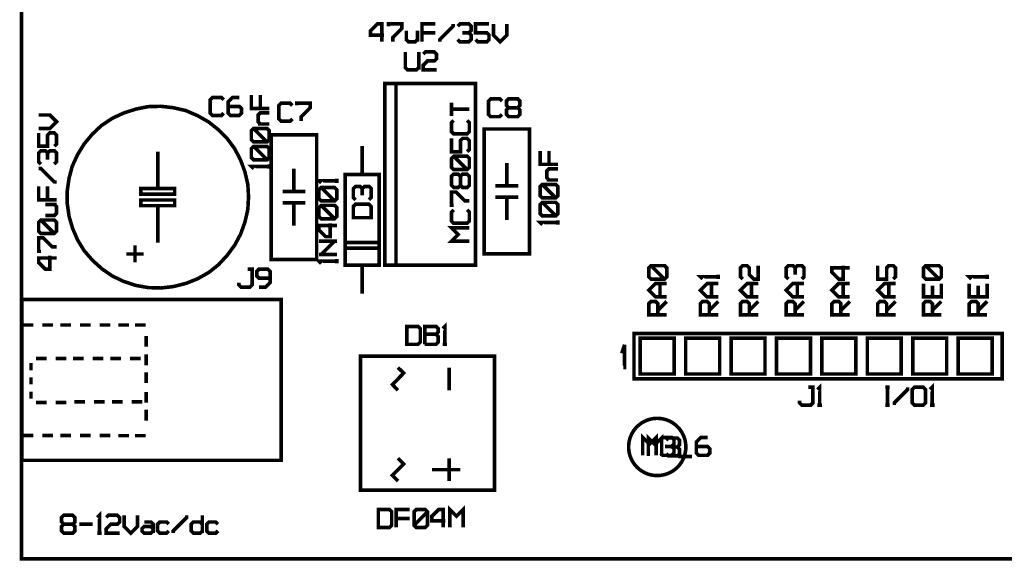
# Model space of a CAD drawing. Header units: millimetres. Extents: x 0 to 118, y 0 to 85.
# Tile 1 of 6: x 0 to 55, y 0 to 30. Entities that reach past the tile are written whole.
import ezdxf

# ---------------------------------------------------------------- set-up
doc = ezdxf.new("R2010")
doc.units = ezdxf.units.MM

msp = doc.modelspace()

# ---------------------------------------------------------------- linework, layer by layer
at = {"layer": '53697760', "const_width": 0.2}
for points in [[(20.15115, 28.91391), (20.15115, 29.91375), (19.90119, 29.91375), (19.52625, 29.53881), (19.52625, 29.28885), (20.27613, 29.28885)], [(20.52609, 29.78877), (20.52609, 29.91375), (21.27597, 29.91375), (21.27597, 29.66379), (20.77605, 29.16387), (20.77605, 28.91391)], [(22.40079, 28.91391), (22.40079, 29.91375), (23.15067, 29.91375)], [(23.40063, 28.91391), (23.40063, 29.03889), (24.15051, 29.78877), (24.15051, 29.91375)], [(24.40047, 29.78877), (24.52545, 29.91375), (25.02537, 29.91375), (25.15035, 29.78877), (25.15035, 29.53881), (25.02537, 29.41383), (24.65043, 29.41383)], [(26.15019, 29.91375), (25.40031, 29.91375), (25.40031, 29.41383), (26.02521, 29.41383), (26.15019, 29.28885), (26.15019, 29.03889), (26.02521, 28.91391), (25.52529, 28.91391), (25.40031, 29.03889)], [(26.40015, 29.91375), (26.40015, 29.28885), (26.77509, 28.91391), (27.15003, 29.28885), (27.15003, 29.91375)], [(21.52593, 29.53881), (21.52593, 29.03889), (21.65091, 28.91391), (22.02585, 28.91391), (22.15083, 29.03889)], [(22.15083, 29.53881), (22.15083, 28.91391)], [(23.15067, 29.41383), (22.40079, 29.41383)], [(25.02537, 29.41383), (25.15035, 29.28885), (25.15035, 29.03889), (25.02537, 28.91391), (24.52545, 28.91391), (24.40047, 29.03889)], [(21.47, 28.35), (21.47, 27.47514), (21.59498, 27.35016), (22.0949, 27.35016), (22.21988, 27.47514)], [(22.21988, 28.35), (22.21988, 27.35016)], [(23.21972, 27.35016), (22.46984, 27.35016), (22.46984, 27.60012), (22.7198, 27.85008), (23.09474, 27.85008), (23.21972, 27.97506), (23.21972, 28.22502), (23.09474, 28.35), (22.59482, 28.35), (22.46984, 28.22502)], [(20.95, 16.42), (20.32, 16.42), (20.32, 26.58), (25.4, 26.58), (25.4, 16.42), (20.95, 16.42), (20.95, 26.58)], [(11.30988, 24.92514), (11.1849, 24.80016), (10.68498, 24.80016), (10.56, 24.92514), (10.56, 25.67502), (10.68498, 25.8), (11.1849, 25.8), (11.30988, 25.67502)], [(12.18474, 25.8), (11.8098, 25.8), (11.55984, 25.55004), (11.55984, 24.92514), (11.68482, 24.80016), (12.18474, 24.80016), (12.30972, 24.92514), (12.30972, 25.1751), (12.18474, 25.30008), (11.55984, 25.30008)], [(13.85859, 25.19196), (12.85875, 25.19196), (12.85875, 25.94184)], [(13.35867, 25.94184), (13.35867, 25.19196)], [(12.7, 20.23), (12.7, 20.23), (12.66, 20.94), (12.5, 21.64), (12.25999, 22.28999), (11.92999, 22.93), (11.51, 23.5), (11.01, 24), (10.46, 24.44), (9.84, 24.79), (9.19, 25.07), (8.49, 25.23), (7.8, 25.31), (7.08, 25.29), (6.39, 25.15), (5.71, 24.93), (5.08, 24.64), (4.48, 24.24), (3.97, 23.76), (3.51, 23.21), (3.14, 22.61), (2.84, 21.95999), (2.66, 21.28), (2.56001, 20.59), (2.56001, 19.87), (2.66, 19.16), (2.86, 18.48), (3.14, 17.83), (3.51, 17.23), (3.97, 16.7), (4.5, 16.22), (5.08, 15.82), (5.73, 15.51), (6.41, 15.29), (7.1, 15.17), (7.8, 15.15), (8.51, 15.23), (9.21, 15.41001), (9.86, 15.67), (10.48, 16.02), (11.03, 16.46), (11.51, 16.98), (11.92999, 17.55), (12.25999, 18.17), (12.5, 18.83999), (12.66, 19.54), (12.7, 20.25)], [(15.14988, 24.60514), (15.0249, 24.48016), (14.52498, 24.48016), (14.4, 24.60514), (14.4, 25.35502), (14.52498, 25.48), (15.0249, 25.48), (15.14988, 25.35502)], [(15.39984, 25.35502), (15.39984, 25.48), (16.14972, 25.48), (16.14972, 25.23004), (15.6498, 24.73012), (15.6498, 24.48016)], [(24.05062, 24.76826), (24.05062, 25.51814)], [(26.87613, 24.85264), (26.75115, 24.72766), (26.25123, 24.72766), (26.12625, 24.85264), (26.12625, 25.60252), (26.25123, 25.7275), (26.75115, 25.7275), (26.87613, 25.60252)], [(27.25107, 25.22758), (27.12609, 25.1026), (27.12609, 24.85264), (27.25107, 24.72766), (27.75099, 24.72766), (27.87597, 24.85264), (27.87597, 25.1026), (27.75099, 25.22758), (27.25107, 25.22758), (27.12609, 25.35256), (27.12609, 25.60252), (27.25107, 25.7275), (27.75099, 25.7275), (27.87597, 25.60252), (27.87597, 25.35256), (27.75099, 25.22758)], [(0.96, 24.07374), (1.5849, 24.07374), (1.95984, 24.44868), (1.5849, 24.82362), (0.96, 24.82362)], [(13.35867, 24.3171), (13.23369, 24.44208), (13.23369, 24.81702), (13.35867, 24.942), (13.85859, 24.942)], [(25.05046, 25.1432), (24.05062, 25.1432)], [(13.85859, 24.3171), (13.23369, 24.3171)], [(24.92548, 24.5183), (25.05046, 24.39332), (25.05046, 23.8934), (24.92548, 23.76842), (24.1756, 23.76842), (24.05062, 23.8934), (24.05062, 24.39332), (24.1756, 24.5183)], [(0.96, 23.82378), (0.96, 23.0739), (1.45992, 23.0739), (1.45992, 23.6988), (1.5849, 23.82378), (1.83486, 23.82378), (1.95984, 23.6988), (1.95984, 23.19888), (1.83486, 23.0739)], [(13.85859, 23.44224), (13.73361, 23.31726), (12.98373, 23.31726), (12.85875, 23.44224), (12.85875, 23.94216), (12.98373, 24.06714), (13.73361, 24.06714), (13.85859, 23.94216), (13.85859, 23.44224)], [(13.73361, 23.31726), (12.98373, 24.06714)], [(13.97, 16.74), (16.51, 16.74), (16.51, 23.72), (13.97, 23.72), (13.97, 16.74)], [(28.41625, 24.0375), (25.87625, 24.0375), (25.87625, 17.0575), (28.41625, 17.0575), (28.41625, 24.0375)], [(13.85859, 22.4424), (13.73361, 22.31742), (12.98373, 22.31742), (12.85875, 22.4424), (12.85875, 22.94232), (12.98373, 23.0673), (13.73361, 23.0673), (13.85859, 22.94232), (13.85859, 22.4424)], [(13.73361, 22.31742), (12.98373, 23.0673)], [(19.05, 21.5), (19.05, 23.09)], [(24.05062, 23.51846), (24.05062, 22.76858), (24.55054, 22.76858), (24.55054, 23.39348), (24.67552, 23.51846), (24.92548, 23.51846), (25.05046, 23.39348), (25.05046, 22.89356), (24.92548, 22.76858)], [(1.08498, 22.07406), (0.96, 22.19904), (0.96, 22.69896), (1.08498, 22.82394), (1.33494, 22.82394), (1.45992, 22.69896), (1.45992, 22.32402)], [(1.45992, 22.69896), (1.5849, 22.82394), (1.83486, 22.82394), (1.95984, 22.69896), (1.95984, 22.19904), (1.83486, 22.07406)], [(7.62, 20.71), (7.62, 22.77)], [(25.05046, 21.89372), (24.92548, 21.76874), (24.1756, 21.76874), (24.05062, 21.89372), (24.05062, 22.39364), (24.1756, 22.51862), (24.92548, 22.51862), (25.05046, 22.39364), (25.05046, 21.89372)], [(24.92548, 21.76874), (24.1756, 22.51862)], [(30.00609, 22.06196), (29.00625, 22.06196), (29.00625, 22.81184)], [(29.50617, 22.81184), (29.50617, 22.06196)], [(13.85859, 21.94248), (12.85875, 21.94248), (12.98373, 21.8175)], [(13.85859, 21.8175), (13.85859, 22.06746)], [(27.14625, 22.1375), (27.14625, 20.8675)], [(1.95984, 21.07422), (1.83486, 21.07422), (1.08498, 21.8241), (0.96, 21.8241)], [(15.24, 20.55), (15.24, 21.82)], [(19.05, 14.83), (19.05, 16.42), (18.1, 16.42), (18.1, 21.5), (20, 21.5), (20, 16.42), (19.05, 16.42)], [(24.55054, 20.89388), (24.67552, 20.7689), (24.92548, 20.7689), (25.05046, 20.89388), (25.05046, 21.3938), (24.92548, 21.51878), (24.67552, 21.51878), (24.55054, 21.3938), (24.55054, 20.89388), (24.42556, 20.7689), (24.1756, 20.7689), (24.05062, 20.89388), (24.05062, 21.3938), (24.1756, 21.51878), (24.42556, 21.51878), (24.55054, 21.3938)], [(29.50617, 21.1871), (29.38119, 21.31208), (29.38119, 21.68702), (29.50617, 21.812), (30.00609, 21.812)], [(17.63984, 21.14426), (16.64, 21.14426), (16.76498, 21.01928)], [(17.63984, 21.01928), (17.63984, 21.26924)], [(18.68497, 20.07984), (18.55999, 20.20482), (18.55999, 20.70474), (18.68497, 20.82972), (18.93493, 20.82972), (19.05991, 20.70474), (19.05991, 20.3298)], [(19.05991, 20.70474), (19.18489, 20.82972), (19.43485, 20.82972), (19.55983, 20.70474), (19.55983, 20.20482), (19.43485, 20.07984)], [(26.50625, 20.8675), (27.78625, 20.8675)], [(30.00609, 20.31224), (29.88111, 20.18726), (29.13123, 20.18726), (29.00625, 20.31224), (29.00625, 20.81216), (29.13123, 20.93714), (29.88111, 20.93714), (30.00609, 20.81216), (30.00609, 20.31224)], [(29.88111, 20.18726), (29.13123, 20.93714)], [(30.00609, 21.1871), (29.38119, 21.1871)], [(1.95984, 20.07438), (0.96, 20.07438), (0.96, 20.82426)], [(1.45992, 20.82426), (1.45992, 20.07438)], [(6.67, 20.39), (8.57, 20.39), (8.57, 20.71), (6.67, 20.71), (6.67, 20.39)], [(15.88, 20.55), (14.6, 20.55)], [(17.63984, 20.14442), (17.51486, 20.01944), (16.76498, 20.01944), (16.64, 20.14442), (16.64, 20.64434), (16.76498, 20.76932), (17.51486, 20.76932), (17.63984, 20.64434), (17.63984, 20.14442)], [(17.51486, 20.01944), (16.76498, 20.76932)], [(24.1756, 19.76906), (24.05062, 19.76906), (24.05062, 20.51894), (24.30058, 20.51894), (24.8005, 20.01902), (25.05046, 20.01902)], [(1.33494, 19.19952), (1.83486, 19.19952), (1.95984, 19.3245), (1.95984, 19.69944), (1.83486, 19.82442)], [(1.33494, 19.82442), (1.95984, 19.82442)], [(6.67, 20.07), (8.57, 20.07), (8.57, 19.75), (6.67, 19.75), (6.67, 20.07)], [(7.62, 19.75), (7.62, 17.69)], [(15.88, 19.91), (14.6, 19.91)], [(15.24, 18.64), (15.24, 19.91)], [(17.63984, 19.14458), (17.51486, 19.0196), (16.76498, 19.0196), (16.64, 19.14458), (16.64, 19.6445), (16.76498, 19.76948), (17.51486, 19.76948), (17.63984, 19.6445), (17.63984, 19.14458)], [(17.51486, 19.0196), (16.76498, 19.76948)], [(19.55983, 19.08), (18.55999, 19.08), (18.55999, 19.7049), (18.68497, 19.82988), (19.43485, 19.82988), (19.55983, 19.7049), (19.55983, 19.08)], [(26.50625, 20.2275), (27.78625, 20.2275)], [(27.14625, 20.2275), (27.14625, 18.9575)], [(30.00609, 19.3124), (29.88111, 19.18742), (29.13123, 19.18742), (29.00625, 19.3124), (29.00625, 19.81232), (29.13123, 19.9373), (29.88111, 19.9373), (30.00609, 19.81232), (30.00609, 19.3124)], [(29.88111, 19.18742), (29.13123, 19.9373)], [(24.92548, 19.5191), (25.05046, 19.39412), (25.05046, 18.8942), (24.92548, 18.76922), (24.1756, 18.76922), (24.05062, 18.8942), (24.05062, 19.39412), (24.1756, 19.5191)], [(1.95984, 18.32466), (1.83486, 18.19968), (1.08498, 18.19968), (0.96, 18.32466), (0.96, 18.82458), (1.08498, 18.94956), (1.83486, 18.94956), (1.95984, 18.82458), (1.95984, 18.32466)], [(1.83486, 18.19968), (1.08498, 18.94956)], [(17.63984, 18.64466), (16.64, 18.64466), (16.64, 18.3947), (17.01494, 18.01976), (17.2649, 18.01976), (17.2649, 18.76964)], [(30.00609, 18.81248), (29.00625, 18.81248), (29.13123, 18.6875)], [(30.00609, 18.6875), (30.00609, 18.93746)], [(25.05046, 17.76938), (24.05062, 17.76938), (24.42556, 18.14432), (24.05062, 18.51926), (25.05046, 18.51926)], [(1.08498, 17.19984), (0.96, 17.19984), (0.96, 17.94972), (1.20996, 17.94972), (1.70988, 17.4498), (1.95984, 17.4498)], [(6.35, 16.58), (6.35, 17.53)], [(17.63984, 17.7698), (16.64, 17.7698)], [(16.76498, 17.01992), (17.51486, 17.7698)], [(18.1, 17.69), (20, 17.69)], [(5.87, 17.05), (6.83, 17.05)], [(17.63984, 17.01992), (16.64, 17.01992)], [(20, 17.37), (18.1, 17.37)], [(1.95984, 16.8249), (0.96, 16.8249), (0.96, 16.57494), (1.33494, 16.2), (1.5849, 16.2), (1.5849, 16.94988)], [(17.63984, 16.64498), (16.64, 16.64498), (16.76498, 16.52)], [(17.63984, 16.52), (17.63984, 16.76996)], [(12.16, 15.45012), (12.16, 15.32514), (12.28498, 15.20016), (12.7849, 15.20016), (12.90988, 15.32514), (12.90988, 16.2), (12.65992, 16.2)], [(13.28482, 15.20016), (13.65976, 15.20016), (13.90972, 15.45012), (13.90972, 16.07502), (13.78474, 16.2), (13.28482, 16.2), (13.15984, 16.07502), (13.15984, 15.82506), (13.28482, 15.70008), (13.90972, 15.70008)], [(36.09151, 15.77382), (35.96653, 15.64884), (35.21665, 15.64884), (35.09167, 15.77382), (35.09167, 16.27374), (35.21665, 16.39872), (35.96653, 16.39872), (36.09151, 16.27374), (36.09151, 15.77382)], [(35.96653, 15.64884), (35.21665, 16.39872)], [(38.97151, 15.64884), (38.97151, 15.8988)], [(41.21151, 16.39872), (41.21151, 15.64884), (40.96155, 15.64884), (40.71159, 15.8988), (40.71159, 16.27374), (40.58661, 16.39872), (40.33665, 16.39872), (40.21167, 16.27374), (40.21167, 15.77382), (40.33665, 15.64884)], [(42.89665, 15.64884), (42.77167, 15.77382), (42.77167, 16.27374), (42.89665, 16.39872), (43.14661, 16.39872), (43.27159, 16.27374), (43.27159, 15.8988)], [(43.27159, 16.27374), (43.39657, 16.39872), (43.64653, 16.39872), (43.77151, 16.27374), (43.77151, 15.77382), (43.64653, 15.64884)], [(46.33151, 16.27374), (45.33167, 16.27374), (45.33167, 16.02378), (45.70661, 15.64884), (45.95657, 15.64884), (45.95657, 16.39872)], [(47.89167, 16.39872), (47.89167, 15.64884), (48.39159, 15.64884), (48.39159, 16.27374), (48.51657, 16.39872), (48.76653, 16.39872), (48.89151, 16.27374), (48.89151, 15.77382), (48.76653, 15.64884)], [(51.45151, 15.77382), (51.32653, 15.64884), (50.57665, 15.64884), (50.45167, 15.77382), (50.45167, 16.27374), (50.57665, 16.39872), (51.32653, 16.39872), (51.45151, 16.27374), (51.45151, 15.77382)], [(51.32653, 15.64884), (50.57665, 16.39872)], [(54.01151, 15.64884), (54.01151, 15.8988)], [(36.09151, 14.649), (35.46661, 14.649), (35.09167, 15.02394), (35.46661, 15.39888), (36.09151, 15.39888)], [(35.71657, 14.649), (35.71657, 15.39888)], [(38.97151, 15.77382), (37.97167, 15.77382), (38.09665, 15.64884)], [(38.97151, 14.649), (38.34661, 14.649), (37.97167, 15.02394), (38.34661, 15.39888), (38.97151, 15.39888)], [(38.59657, 14.649), (38.59657, 15.39888)], [(41.21151, 14.649), (40.58661, 14.649), (40.21167, 15.02394), (40.58661, 15.39888), (41.21151, 15.39888)], [(40.83657, 14.649), (40.83657, 15.39888)], [(43.77151, 14.649), (43.14661, 14.649), (42.77167, 15.02394), (43.14661, 15.39888), (43.77151, 15.39888)], [(43.39657, 14.649), (43.39657, 15.39888)], [(46.33151, 14.649), (45.70661, 14.649), (45.33167, 15.02394), (45.70661, 15.39888), (46.33151, 15.39888)], [(45.95657, 14.649), (45.95657, 15.39888)], [(48.89151, 14.649), (48.26661, 14.649), (47.89167, 15.02394), (48.26661, 15.39888), (48.89151, 15.39888)], [(48.51657, 14.649), (48.51657, 15.39888)], [(51.45151, 15.39888), (51.45151, 14.649), (50.45167, 14.649), (50.45167, 15.39888)], [(54.01151, 15.77382), (53.01167, 15.77382), (53.13665, 15.64884)], [(54.01151, 15.39888), (54.01151, 14.649), (53.01167, 14.649), (53.01167, 15.39888)], [(50.95159, 14.649), (50.95159, 15.2739)], [(53.51159, 14.649), (53.51159, 15.2739)], [(0.0225, 14.51), (14.5225, 14.51), (14.5225, 5.51), (0.0225, 5.51), (0.0225, 14.51)], [(36.09151, 13.64916), (35.09167, 13.64916), (35.09167, 14.27406), (35.21665, 14.39904), (35.46661, 14.39904), (35.59159, 14.27406), (35.59159, 13.64916)], [(35.59159, 13.89912), (36.09151, 14.39904)], [(38.97151, 13.64916), (37.97167, 13.64916), (37.97167, 14.27406), (38.09665, 14.39904), (38.34661, 14.39904), (38.47159, 14.27406), (38.47159, 13.64916)], [(38.47159, 13.89912), (38.97151, 14.39904)], [(41.21151, 13.64916), (40.21167, 13.64916), (40.21167, 14.27406), (40.33665, 14.39904), (40.58661, 14.39904), (40.71159, 14.27406), (40.71159, 13.64916)], [(40.71159, 13.89912), (41.21151, 14.39904)], [(43.77151, 13.64916), (42.77167, 13.64916), (42.77167, 14.27406), (42.89665, 14.39904), (43.14661, 14.39904), (43.27159, 14.27406), (43.27159, 13.64916)], [(43.27159, 13.89912), (43.77151, 14.39904)], [(46.33151, 13.64916), (45.33167, 13.64916), (45.33167, 14.27406), (45.45665, 14.39904), (45.70661, 14.39904), (45.83159, 14.27406), (45.83159, 13.64916)], [(45.83159, 13.89912), (46.33151, 14.39904)], [(48.89151, 13.64916), (47.89167, 13.64916), (47.89167, 14.27406), (48.01665, 14.39904), (48.26661, 14.39904), (48.39159, 14.27406), (48.39159, 13.64916)], [(48.39159, 13.89912), (48.89151, 14.39904)], [(51.45151, 13.64916), (50.45167, 13.64916), (50.45167, 14.27406), (50.57665, 14.39904), (50.82661, 14.39904), (50.95159, 14.27406), (50.95159, 13.64916)], [(50.95159, 13.89912), (51.45151, 14.39904)], [(54.01151, 13.64916), (53.01167, 13.64916), (53.01167, 14.27406), (53.13665, 14.39904), (53.38661, 14.39904), (53.51159, 14.27406), (53.51159, 13.64916)], [(53.51159, 13.89912), (54.01151, 14.39904)], [(23.68299, 12.00016), (23.68299, 13), (23.55801, 12.87502)], [(0.07, 13.08125), (0.67, 13.08125)], [(1.17, 13.08125), (1.77, 13.08125)], [(2.17, 13.08125), (2.77, 13.08125)], [(3.27, 13.08125), (3.87, 13.08125)], [(4.37, 13.08125), (4.97, 13.08125)], [(5.41313, 13.08125), (6.01313, 13.08125)], [(6.35438, 13.08125), (6.95438, 13.08125)], [(21.55833, 12.00016), (21.55833, 13), (22.18323, 13), (22.30821, 12.87502), (22.30821, 12.12514), (22.18323, 12.00016), (21.55833, 12.00016)], [(22.55817, 12.00016), (22.55817, 13), (23.18307, 13), (23.30805, 12.87502), (23.30805, 12.68755), (23.18307, 12.56257), (22.55817, 12.56257)], [(34.26, 12.61), (54.86, 12.61), (54.86, 10.07), (34.26, 10.07), (34.26, 12.61)], [(6.975, 11.86375), (6.975, 12.46375)], [(23.18307, 12.56257), (23.30805, 12.43759), (23.30805, 12.12514), (23.18307, 12.00016), (22.55817, 12.00016)], [(34.61, 12.34), (36.51, 12.34), (36.51, 10.34), (34.61, 10.34), (34.61, 12.34)], [(37.15, 12.34), (39.05, 12.34), (39.05, 10.34), (37.15, 10.34), (37.15, 12.34)], [(39.69, 12.34), (41.59, 12.34), (41.59, 10.34), (39.69, 10.34), (39.69, 12.34)], [(42.23, 12.34), (44.13, 12.34), (44.13, 10.34), (42.23, 10.34), (42.23, 12.34)], [(44.77, 12.34), (46.67, 12.34), (46.67, 10.34), (44.77, 10.34), (44.77, 12.34)], [(47.31, 12.34), (49.21, 12.34), (49.21, 10.34), (47.31, 10.34), (47.31, 12.34)], [(49.85, 12.34), (51.75, 12.34), (51.75, 10.34), (49.85, 10.34), (49.85, 12.34)], [(52.39, 12.34), (54.29, 12.34), (54.29, 10.34), (52.39, 10.34), (52.39, 12.34)], [(23.55801, 12.00016), (23.80797, 12.00016)], [(33.73438, 11.975), (33.57563, 11.49875)], [(33.73438, 11.975), (33.73438, 10.70501), (33.655, 10.70501), (33.81375, 10.70501)], [(0.53187, 10.94625), (0.53187, 10.54625)], [(0.81125, 11.205), (1.41125, 11.205)], [(1.91125, 11.205), (2.51125, 11.205)], [(2.875, 11.205), (3.475, 11.205)], [(3.975, 11.205), (4.575, 11.205)], [(4.975, 11.205), (5.575, 11.205)], [(6.075, 11.205), (6.675, 11.205)], [(6.975, 10.83187), (6.975, 11.43187)], [(26.45833, 11.34), (26.45833, 3.84001), (18.95833, 3.84001), (18.95833, 11.34), (26.45833, 11.34)], [(6.975, 9.83187), (6.975, 10.43187)], [(21.05833, 10.7), (21.37833, 10.39), (20.74833, 9.75), (21.05833, 9.43)], [(23.91833, 10.7), (23.91833, 9.43)], [(0.53187, 10.15251), (0.53187, 9.75251)], [(0.53187, 9.35876), (0.53187, 8.95876)], [(6.975, 8.73187), (6.975, 9.33187)], [(43.52, 8.85012), (43.52, 8.72514), (43.64498, 8.60016), (44.1449, 8.60016), (44.26988, 8.72514), (44.26988, 9.6), (44.01992, 9.6)], [(44.64482, 8.60016), (44.64482, 9.6), (44.51984, 9.47502)], [(48.32, 9.6), (48.56996, 9.6)], [(48.44498, 8.60016), (48.44498, 9.6)], [(48.81992, 8.60016), (48.81992, 8.72514), (49.5698, 9.47502), (49.5698, 9.6)], [(50.44466, 8.60016), (49.94474, 8.60016), (49.81976, 8.72514), (49.81976, 9.47502), (49.94474, 9.6), (50.44466, 9.6), (50.56964, 9.47502), (50.56964, 8.72514), (50.44466, 8.60016)], [(50.94458, 8.60016), (50.94458, 9.6), (50.8196, 9.47502)], [(0.81125, 8.74438), (1.41125, 8.74438)], [(1.91125, 8.74438), (2.51125, 8.74438)], [(2.95438, 8.77938), (3.55438, 8.77938)], [(4.05438, 8.77938), (4.65438, 8.77938)], [(5.05438, 8.77938), (5.65438, 8.77938)], [(6.15438, 8.77938), (6.75438, 8.77938)], [(6.975, 7.73625), (6.975, 8.33625)], [(44.51984, 8.60016), (44.7698, 8.60016)], [(48.32, 8.60016), (48.56996, 8.60016)], [(50.8196, 8.60016), (51.06956, 8.60016)], [(35.56, 4.66001), (35.56, 4.66001), (35.61583, 4.66099), (35.67161, 4.66391), (35.72724, 4.66878), (35.78267, 4.67559), (35.83783, 4.68432), (35.89265, 4.69498), (35.94707, 4.70754), (36.00101, 4.722), (36.05442, 4.73832), (36.10723, 4.75651), (36.15937, 4.77652), (36.21077, 4.79834), (36.26139, 4.82194), (36.31115, 4.8473), (36.36, 4.87437), (36.40787, 4.90314), (36.4547, 4.93355), (36.50045, 4.96559), (36.54505, 4.9992), (36.58846, 5.03434), (36.6306, 5.07098), (36.67145, 5.10907), (36.71094, 5.14856), (36.74903, 5.18941), (36.78567, 5.23155), (36.82081, 5.27496), (36.85442, 5.31956), (36.88646, 5.36531), (36.91687, 5.41214), (36.94564, 5.46002), (36.97271, 5.50886), (36.99807, 5.55862), (37.02167, 5.60924), (37.04349, 5.66064), (37.0635, 5.71278), (37.08169, 5.76559), (37.09801, 5.819), (37.11247, 5.87294), (37.12503, 5.92736), (37.13569, 5.98218), (37.14442, 6.03734), (37.15123, 6.09277), (37.1561, 6.1484), (37.15902, 6.20418), (37.16, 6.26001), (37.15902, 6.31584), (37.1561, 6.37162), (37.15123, 6.42725), (37.14442, 6.48268), (37.13569, 6.53784), (37.12503, 6.59266), (37.11247, 6.64708), (37.09801, 6.70102), (37.08169, 6.75443), (37.0635, 6.80724), (37.04349, 6.85938), (37.02167, 6.91078), (36.99807, 6.9614), (36.97271, 7.01116), (36.94564, 7.06001), (36.91687, 7.10788), (36.88646, 7.15471), (36.85442, 7.20046), (36.82081, 7.24506), (36.78567, 7.28847), (36.74903, 7.33061), (36.71094, 7.37146), (36.67145, 7.41095), (36.6306, 7.44904), (36.58846, 7.48568), (36.54505, 7.52082), (36.50045, 7.55443), (36.4547, 7.58647), (36.40787, 7.61688), (36.35999, 7.64565), (36.31115, 7.67272), (36.26139, 7.69808), (36.21077, 7.72168), (36.15937, 7.7435), (36.10723, 7.76351), (36.05442, 7.7817), (36.00101, 7.79802), (35.94707, 7.81248), (35.89265, 7.82504), (35.83783, 7.8357), (35.78267, 7.84443), (35.72724, 7.85124), (35.67161, 7.85611), (35.61583, 7.85903), (35.56, 7.86001), (35.50417, 7.85903), (35.44839, 7.85611), (35.39276, 7.85124), (35.33733, 7.84443), (35.28217, 7.8357), (35.22735, 7.82504), (35.17293, 7.81248), (35.11899, 7.79802), (35.06558, 7.7817), (35.01277, 7.76351), (34.96063, 7.7435), (34.90923, 7.72168), (34.85861, 7.69808), (34.80885, 7.67272), (34.76, 7.64565), (34.71213, 7.61688), (34.6653, 7.58647), (34.61955, 7.55443), (34.57495, 7.52082), (34.53154, 7.48568), (34.4894, 7.44904), (34.44855, 7.41095), (34.40906, 7.37146), (34.37097, 7.33061), (34.33433, 7.28847), (34.29919, 7.24506), (34.26558, 7.20046), (34.23354, 7.15471), (34.20313, 7.10788), (34.17436, 7.06), (34.14729, 7.01116), (34.12193, 6.9614), (34.09833, 6.91078), (34.07651, 6.85938), (34.0565, 6.80724), (34.03831, 6.75443), (34.02199, 6.70102), (34.00753, 6.64708), (33.99497, 6.59266), (33.98431, 6.53784), (33.97558, 6.48268), (33.96877, 6.42725), (33.9639, 6.37162), (33.96098, 6.31584), (33.96, 6.26001), (33.96098, 6.20418), (33.9639, 6.1484), (33.96877, 6.09277), (33.97558, 6.03734), (33.98431, 5.98218), (33.99497, 5.92736), (34.00753, 5.87294), (34.02199, 5.819), (34.03831, 5.76559), (34.0565, 5.71278), (34.07651, 5.66064), (34.09833, 5.60924), (34.12193, 5.55862), (34.14729, 5.50886), (34.17436, 5.46001), (34.20313, 5.41214), (34.23354, 5.36531), (34.26558, 5.31956), (34.29919, 5.27496), (34.33433, 5.23155), (34.37097, 5.18941), (34.40906, 5.14856), (34.44855, 5.10907), (34.4894, 5.07098), (34.53154, 5.03434), (34.57495, 4.9992), (34.61955, 4.96559), (34.6653, 4.93355), (34.71213, 4.90314), (34.76001, 4.87437), (34.80885, 4.8473), (34.85861, 4.82194), (34.90923, 4.79834), (34.96063, 4.77652), (35.01277, 4.75651), (35.06558, 4.73832), (35.11899, 4.722), (35.17293, 4.70754), (35.22735, 4.69498), (35.28217, 4.68432), (35.33733, 4.67559), (35.39276, 4.66878), (35.44839, 4.66391), (35.50417, 4.66099), (35.56, 4.66001)], [(0.07, 6.90313), (0.67, 6.90313)], [(1.17, 6.90313), (1.77, 6.90313)], [(2.17, 6.90313), (2.77, 6.90313)], [(3.27, 6.90313), (3.87, 6.90313)], [(4.37, 6.90313), (4.97, 6.90313)], [(5.41313, 6.89), (6.01313, 6.89)], [(6.35438, 6.89), (6.95438, 6.89)], [(34.74763, 5.79133), (34.74763, 6.79117), (35.12257, 6.41623), (35.49751, 6.79117), (35.49751, 5.79133)], [(35.06008, 5.76009), (35.06008, 6.75993), (35.43502, 6.38499), (35.80996, 6.75993), (35.80996, 5.76009)], [(35.74747, 6.66619), (35.87245, 6.79117), (36.37237, 6.79117), (36.49735, 6.66619), (36.49735, 6.41623), (36.37237, 6.29125), (35.99743, 6.29125)], [(36.05992, 6.63495), (36.1849, 6.75993), (36.68482, 6.75993), (36.8098, 6.63495), (36.8098, 6.38499), (36.68482, 6.26001), (36.30988, 6.26001)], [(38.37205, 6.79117), (37.99711, 6.79117), (37.74715, 6.54121), (37.74715, 5.91631), (37.87213, 5.79133), (38.37205, 5.79133), (38.49703, 5.91631), (38.49703, 6.16627), (38.37205, 6.29125), (37.74715, 6.29125)], [(36.37237, 6.29125), (36.49735, 6.16627), (36.49735, 5.91631), (36.37237, 5.79133), (35.87245, 5.79133), (35.74747, 5.91631)], [(36.68482, 6.26001), (36.8098, 6.13503), (36.8098, 5.88507), (36.68482, 5.76009), (36.1849, 5.76009), (36.05992, 5.88507)], [(21.05833, 5.63), (21.37833, 5.31), (20.74833, 4.67), (21.05833, 4.35)], [(23.91833, 5.63), (23.91833, 4.35)], [(36.74731, 5.72884), (37.49719, 5.72884)], [(24.54833, 4.99), (22.96833, 4.99)], [(19.95833, 1.76017), (19.95833, 2.76001), (20.58323, 2.76001), (20.70821, 2.63503), (20.70821, 1.88515), (20.58323, 1.76017), (19.95833, 1.76017)], [(20.95817, 1.76017), (20.95817, 2.76001), (21.70805, 2.76001)], [(22.08299, 1.76017), (21.95801, 1.88515), (21.95801, 2.63503), (22.08299, 2.76001), (22.58291, 2.76001), (22.70789, 2.63503), (22.70789, 1.88515), (22.58291, 1.76017), (22.08299, 1.76017)], [(23.58275, 1.76017), (23.58275, 2.76001), (23.33279, 2.76001), (22.95785, 2.38507), (22.95785, 2.13511), (23.70773, 2.13511)], [(23.95769, 1.76017), (23.95769, 2.76001), (24.33263, 2.38507), (24.70757, 2.76001), (24.70757, 1.76017)], [(2.36498, 1.94008), (2.24, 1.8151), (2.24, 1.56514), (2.36498, 1.44016), (2.8649, 1.44016), (2.98988, 1.56514), (2.98988, 1.8151), (2.8649, 1.94008), (2.36498, 1.94008), (2.24, 2.06506), (2.24, 2.31502), (2.36498, 2.44), (2.8649, 2.44), (2.98988, 2.31502), (2.98988, 2.06506), (2.8649, 1.94008)], [(4.36466, 1.44016), (4.36466, 2.44), (4.23968, 2.31502)], [(5.48948, 1.44016), (4.7396, 1.44016), (4.7396, 1.69012), (4.98956, 1.94008), (5.3645, 1.94008), (5.48948, 2.06506), (5.48948, 2.31502), (5.3645, 2.44), (4.86458, 2.44), (4.7396, 2.31502)], [(5.73944, 2.44), (5.73944, 1.8151), (6.11438, 1.44016), (6.48932, 1.8151), (6.48932, 2.44)], [(8.489, 1.44016), (8.489, 1.56514), (9.23888, 2.31502), (9.23888, 2.44)], [(10.11374, 2.44), (10.11374, 1.44016)], [(21.70805, 2.26009), (20.95817, 2.26009)], [(21.95801, 1.88515), (22.70789, 2.63503)], [(3.23984, 1.94008), (3.98972, 1.94008)], [(7.36418, 1.56514), (7.2392, 1.44016), (6.86426, 1.44016), (6.73928, 1.56514), (6.73928, 1.69012), (6.86426, 1.8151), (7.2392, 1.8151), (7.36418, 1.69012)], [(6.86426, 2.06506), (7.2392, 2.06506), (7.36418, 1.94008), (7.36418, 1.44016)], [(8.23904, 1.56514), (8.11406, 1.44016), (7.73912, 1.44016), (7.61414, 1.56514), (7.61414, 1.94008), (7.73912, 2.06506), (8.11406, 2.06506), (8.23904, 1.94008)], [(10.11374, 1.56514), (9.98876, 1.44016), (9.61382, 1.44016), (9.48884, 1.56514), (9.48884, 1.94008), (9.61382, 2.06506), (9.98876, 2.06506), (10.11374, 1.94008)], [(10.9886, 1.56514), (10.86362, 1.44016), (10.48868, 1.44016), (10.3637, 1.56514), (10.3637, 1.94008), (10.48868, 2.06506), (10.86362, 2.06506), (10.9886, 1.94008)], [(4.23968, 1.44016), (4.48964, 1.44016)], [(13.43833, -0.09), (13.43833, -0.09), (13.43833, -0.09), (13.43833, -0.09), (13.43833, -0.09)], [(13.75833, -0.09), (13.75833, -0.09), (13.75833, -0.09), (13.75833, -0.09), (13.75833, -0.09)]]:
    msp.add_lwpolyline(points, dxfattribs=at)
at = {"layer": '53705064', "const_width": 0.2}
msp.add_lwpolyline([(0, 85), (115, 85), (115, 0), (0, 0), (0, 85)], dxfattribs=at)

doc.saveas('drawing.dxf')
